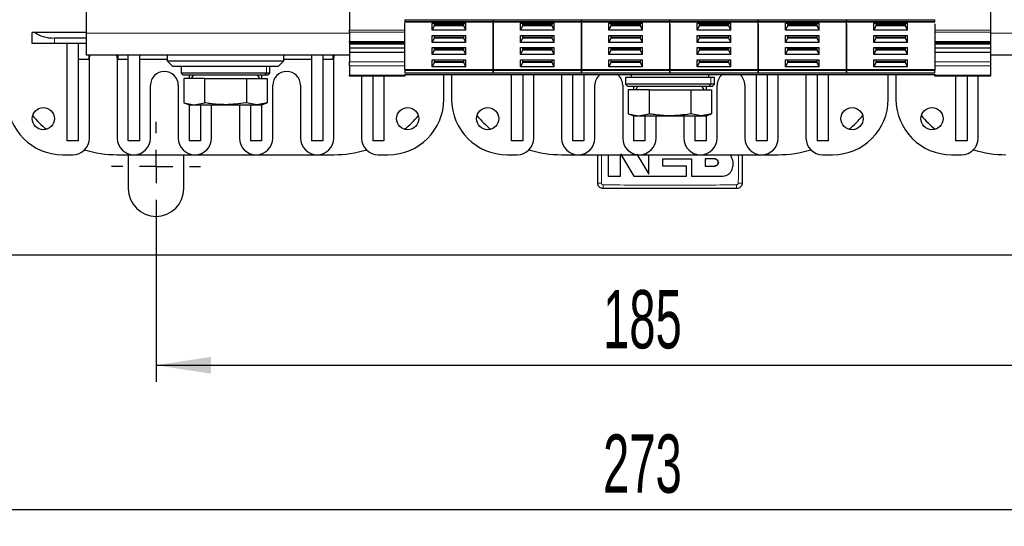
# Model space of a CAD drawing. Header units: millimetres. Extents: x 5 to 418, y 2 to 292.
# Tile 3 of 53: x 62 to 121, y 58 to 88. Entities that reach past the tile are written whole.
import ezdxf

# ---------------------------------------------------------------- set-up
doc = ezdxf.new("R2010")
doc.units = ezdxf.units.MM
doc.layers.add('SLD-0', color=7, linetype='Continuous')
doc.styles.add('SLDTEXTSTYLE0', font='TXT', dxfattribs={"width": 0.605})
doc.dimstyles.new('SLDDIMSTYLE0', dxfattribs={"dimtxt": 3.5, "dimasz": 3.302, "dimexe": 0, "dimexo": 0.0625, "dimgap": 0.875, "dimtad": 1, "dimlfac": 3, "dimrnd": 1e-09, "dimzin": 12, "dimdsep": 46, "dimtxsty": 'SLDTEXTSTYLE0', "dimsah": 1, "dimcen": 0.09, "dimadec": 0, "dimazin": 3, "dimtfac": 1, "dimtofl": 0, "dimtmove": 0, "dimatfit": 3, "dimfxl": 1, "dimfrac": 2, "dimtolj": 1, "dimtzin": 12, "dimarcsym": 0})

# ---------------------------------------------------------------- blocks, each defined once
blk = doc.blocks.new('_D_4')
at = {"layer": 'SLD-0'}
for p, q in [((69.854, 76.627), (69.854, 66.36)), ((131.52, 76.627), (131.52, 66.36)), ((69.854, 67.36), (131.52, 67.36))]:
    blk.add_line(p, q, dxfattribs=at)
for points in [[(69.854, 67.36), (73.156, 66.852), (73.156, 67.868)], [(131.52, 67.36), (128.218, 67.868), (128.218, 66.852)]]:
    blk.add_solid(points, dxfattribs=at)
at = {"layer": 'SLD-0', "insert": (96.677, 71.872), "char_height": 3.5, "attachment_point": 1, "style": 'SLDTEXTSTYLE0'}
blk.add_mtext('185', dxfattribs=at)
blk = doc.blocks.new('_D_6')
at = {"layer": 'SLD-0', "color": 7}
for p, q in [((55.187, 76.627), (55.187, 57.695)), ((146.187, 76.627), (146.187, 57.695)), ((55.187, 58.695), (146.187, 58.695))]:
    blk.add_line(p, q, dxfattribs=at)
for points in [[(55.187, 58.695), (58.489, 58.187), (58.489, 59.203)], [(146.187, 58.695), (142.885, 59.203), (142.885, 58.187)]]:
    blk.add_solid(points, dxfattribs=at)
at = {"layer": 'SLD-0', "color": 7, "insert": (96.677, 63.207), "char_height": 3.5, "attachment_point": 1, "style": 'SLDTEXTSTYLE0'}
blk.add_mtext('273', dxfattribs=at)
blk = doc.blocks.new('SW_CENTERMARKSYMBOL_1')
at = {"layer": 'SLD-0', "color": 0}
for p, q in [((0, 2), (0, 2.667)), ((0, 0), (0, 1)), ((-2, 0), (-2.667, 0)), ((0, 0), (-1, 0)), ((0, 0), (0, -1)), ((0, 0), (1, 0)), ((2, 0), (2.667, 0)), ((0, -2), (0, -2.667))]:
    blk.add_line(p, q, dxfattribs=at)
blk = doc.blocks.new('SW_CENTERMARKSYMBOL_5')
at = {"layer": 'SLD-0', "color": 0}
for p, q in [((0, 2), (0, 2.667)), ((0, 0), (0, 1)), ((-2, 0), (-2.667, 0)), ((0, 0), (-1, 0)), ((0, 0), (0, -1)), ((0, 0), (1, 0)), ((2, 0), (2.667, 0)), ((0, -2), (0, -2.667))]:
    blk.add_line(p, q, dxfattribs=at)

msp = doc.modelspace()

# ---------------------------------------------------------------- linework, layer by layer
at = {"color": 7, "linetype": 'Continuous', "lineweight": 25}
for p, q in [((65.6871, 87.2938), (65.6871, 102.6271)), ((81.4538, 101.4491), (81.4538, 87.4718)), ((119.9205, 101.4491), (119.9205, 87.4718)), ((84.7871, 88.0978), (84.7871, 88.0043)), ((90.0871, 88.0043), (90.0871, 88.0978)), ((90.0871, 88.0978), (90.0871, 88.0043)), ((95.3871, 88.0043), (95.3871, 88.0978)), ((95.3871, 88.0978), (95.3871, 88.0043)), ((100.6871, 88.0978), (100.6871, 88.0043)), ((100.6871, 88.0043), (100.6871, 88.0978)), ((105.9871, 88.0043), (105.9871, 88.0978)), ((105.9871, 88.0978), (105.9871, 88.0043)), ((111.2871, 88.0043), (111.2871, 88.0978)), ((111.2871, 88.0978), (111.2871, 88.0043)), ((116.5871, 88.0043), (116.5871, 88.0978)), ((81.4538, 87.354), (81.4538, 87.4718)), ((84.7871, 87.975), (90.0871, 87.975)), ((84.7871, 85.1052), (84.7871, 87.9167)), ((86.4289, 87.8864), (88.4454, 87.8864)), ((86.4289, 87.4623), (86.4289, 87.8864)), ((86.5455, 87.7215), (86.4289, 87.4623)), ((88.4454, 87.4623), (86.4289, 87.4623)), ((86.5455, 87.8864), (86.5455, 87.7215)), ((88.3288, 87.7686), (86.5455, 87.7686)), ((88.3288, 87.7215), (86.5455, 87.7215)), ((88.3288, 87.7215), (88.3288, 87.8864)), ((88.4454, 87.4623), (88.3288, 87.7215)), ((88.4454, 87.4623), (88.4454, 87.8864)), ((90.0871, 87.975), (95.3871, 87.975)), ((90.0871, 85.1052), (90.0871, 87.9167)), ((90.0871, 87.8877), (90.0871, 85.1052)), ((91.7289, 87.8864), (93.7454, 87.8864)), ((91.7289, 87.4623), (91.7289, 87.8864)), ((91.8455, 87.7215), (91.7289, 87.4623)), ((93.7454, 87.4623), (91.7289, 87.4623)), ((91.8455, 87.8864), (91.8455, 87.7215)), ((93.6288, 87.7686), (91.8455, 87.7686)), ((93.6288, 87.7215), (91.8455, 87.7215)), ((93.6288, 87.7215), (93.6288, 87.8864)), ((93.7454, 87.4623), (93.6288, 87.7215)), ((93.7454, 87.4623), (93.7454, 87.8864)), ((95.3871, 87.975), (100.6871, 87.975)), ((95.3871, 85.1052), (95.3871, 87.9167)), ((95.3871, 87.8877), (95.3871, 85.1052)), ((97.0289, 87.8864), (99.0454, 87.8864)), ((97.0289, 87.4623), (97.0289, 87.8864)), ((97.1455, 87.7215), (97.0289, 87.4623)), ((99.0454, 87.4623), (97.0289, 87.4623)), ((97.1455, 87.8864), (97.1455, 87.7215)), ((98.9288, 87.7686), (97.1455, 87.7686)), ((98.9288, 87.7215), (97.1455, 87.7215)), ((98.9288, 87.7215), (98.9288, 87.8864)), ((99.0454, 87.4623), (98.9288, 87.7215)), ((99.0454, 87.4623), (99.0454, 87.8864)), ((100.6871, 87.975), (105.9871, 87.975)), ((100.6871, 85.1052), (100.6871, 87.9167)), ((100.6871, 87.8584), (100.6871, 85.1052)), ((102.3289, 87.8864), (104.3454, 87.8864)), ((102.3289, 87.4623), (102.3289, 87.8864)), ((102.4455, 87.7215), (102.3289, 87.4623)), ((104.3454, 87.4623), (102.3289, 87.4623)), ((102.4455, 87.8864), (102.4455, 87.7215)), ((104.2288, 87.7686), (102.4455, 87.7686)), ((104.2288, 87.7215), (102.4455, 87.7215)), ((104.2288, 87.7215), (104.2288, 87.8864)), ((104.3454, 87.4623), (104.2288, 87.7215)), ((104.3454, 87.4623), (104.3454, 87.8864)), ((105.9871, 87.975), (111.2871, 87.975)), ((105.9871, 85.1052), (105.9871, 87.9167)), ((105.9871, 87.8584), (105.9871, 85.1052)), ((107.6289, 87.8864), (109.6454, 87.8864)), ((107.6289, 87.4623), (107.6289, 87.8864)), ((107.7455, 87.7215), (107.6289, 87.4623)), ((109.6454, 87.4623), (107.6289, 87.4623)), ((107.7455, 87.8864), (107.7455, 87.7215)), ((109.5288, 87.7686), (107.7455, 87.7686)), ((109.5288, 87.7215), (107.7455, 87.7215)), ((109.5288, 87.7215), (109.5288, 87.8864)), ((109.6454, 87.4623), (109.5288, 87.7215)), ((109.6454, 87.4623), (109.6454, 87.8864)), ((111.2871, 87.975), (116.5871, 87.975)), ((111.2871, 85.1052), (111.2871, 87.9167)), ((111.2871, 87.8584), (111.2871, 85.1052)), ((112.9289, 87.8864), (114.9454, 87.8864)), ((112.9289, 87.4623), (112.9289, 87.8864)), ((113.0455, 87.7215), (112.9289, 87.4623)), ((114.9454, 87.4623), (112.9289, 87.4623)), ((113.0455, 87.8864), (113.0455, 87.7215)), ((114.8288, 87.7686), (113.0455, 87.7686)), ((114.8288, 87.7215), (113.0455, 87.7215)), ((114.8288, 87.7215), (114.8288, 87.8864)), ((114.9454, 87.4623), (114.8288, 87.7215)), ((114.9454, 87.4623), (114.9454, 87.8864)), ((116.5871, 87.8584), (116.5871, 85.1052)), ((119.9205, 87.4718), (119.9205, 87.354)), ((62.5991, 87.3271), (62.4205, 87.3271)), ((62.4205, 86.6605), (62.4205, 87.3271)), ((65.6871, 87.3271), (62.5991, 87.3271)), ((65.6871, 86.9938), (63.7538, 86.9938)), ((65.6871, 85.9605), (65.6871, 87.2938)), ((81.4538, 87.354), (81.4538, 86.7873)), ((86.4289, 87.1557), (88.4454, 87.1557)), ((86.4289, 86.7316), (86.4289, 87.1557)), ((86.5455, 86.9908), (86.4289, 86.7316)), ((86.5455, 87.1557), (86.5455, 86.9908)), ((88.3288, 87.0379), (86.5455, 87.0379)), ((88.3288, 86.9908), (86.5455, 86.9908)), ((88.3288, 86.9908), (88.3288, 87.1557)), ((88.4454, 86.7316), (88.3288, 86.9908)), ((88.4454, 86.7316), (88.4454, 87.1557)), ((91.7289, 87.1557), (93.7454, 87.1557)), ((91.7289, 86.7316), (91.7289, 87.1557)), ((91.8455, 86.9908), (91.7289, 86.7316)), ((91.8455, 87.1557), (91.8455, 86.9908)), ((93.6288, 87.0379), (91.8455, 87.0379)), ((93.6288, 86.9908), (91.8455, 86.9908)), ((93.6288, 86.9908), (93.6288, 87.1557)), ((93.7454, 86.7316), (93.6288, 86.9908)), ((93.7454, 86.7316), (93.7454, 87.1557)), ((97.0289, 87.1557), (99.0454, 87.1557)), ((97.0289, 86.7316), (97.0289, 87.1557)), ((97.1455, 86.9908), (97.0289, 86.7316)), ((97.1455, 87.1557), (97.1455, 86.9908)), ((98.9288, 87.0379), (97.1455, 87.0379)), ((98.9288, 86.9908), (97.1455, 86.9908)), ((98.9288, 86.9908), (98.9288, 87.1557)), ((99.0454, 86.7316), (98.9288, 86.9908)), ((99.0454, 86.7316), (99.0454, 87.1557)), ((102.3289, 87.1557), (104.3454, 87.1557)), ((102.3289, 86.7316), (102.3289, 87.1557)), ((102.4455, 86.9908), (102.3289, 86.7316)), ((102.4455, 87.1557), (102.4455, 86.9908)), ((104.2288, 87.0379), (102.4455, 87.0379)), ((104.2288, 86.9908), (102.4455, 86.9908)), ((104.2288, 86.9908), (104.2288, 87.1557)), ((104.3454, 86.7316), (104.2288, 86.9908)), ((104.3454, 86.7316), (104.3454, 87.1557)), ((107.6289, 87.1557), (109.6454, 87.1557)), ((107.6289, 86.7316), (107.6289, 87.1557)), ((107.7455, 86.9908), (107.6289, 86.7316)), ((107.7455, 87.1557), (107.7455, 86.9908)), ((109.5288, 87.0379), (107.7455, 87.0379)), ((109.5288, 86.9908), (107.7455, 86.9908)), ((109.5288, 86.9908), (109.5288, 87.1557)), ((109.6454, 86.7316), (109.5288, 86.9908)), ((109.6454, 86.7316), (109.6454, 87.1557)), ((112.9289, 87.1557), (114.9454, 87.1557)), ((112.9289, 86.7316), (112.9289, 87.1557)), ((113.0455, 86.9908), (112.9289, 86.7316)), ((113.0455, 87.1557), (113.0455, 86.9908)), ((114.8288, 87.0379), (113.0455, 87.0379)), ((114.8288, 86.9908), (113.0455, 86.9908)), ((114.8288, 86.9908), (114.8288, 87.1557)), ((114.9454, 86.7316), (114.8288, 86.9908)), ((114.9454, 86.7316), (114.9454, 87.1557)), ((119.9205, 87.354), (119.9205, 86.7873)), ((63.7538, 86.6605), (62.4205, 86.6605)), ((65.6871, 86.6605), (63.7538, 86.6605)), ((64.5205, 80.8271), (64.5205, 86.6605)), ((65.1871, 86.6605), (65.1871, 80.8271)), ((81.4538, 86.7385), (81.4538, 86.7873)), ((81.4538, 86.7385), (84.7871, 86.7385)), ((81.4538, 86.7385), (81.4538, 86.6459)), ((81.4538, 86.6459), (84.7871, 86.6459)), ((81.4538, 86.6459), (81.4538, 86.4102)), ((81.4538, 86.4102), (84.7871, 86.4102)), ((81.4538, 86.4102), (81.4538, 86.1509)), ((88.4454, 86.7316), (86.4289, 86.7316)), ((86.4289, 86.4251), (88.4454, 86.4251)), ((86.4289, 86.0009), (86.4289, 86.4251)), ((86.5455, 86.4251), (86.5455, 86.2601)), ((88.3288, 86.3073), (86.5455, 86.3073)), ((88.3288, 86.2601), (88.3288, 86.4251)), ((88.4454, 86.0009), (88.4454, 86.4251)), ((93.7454, 86.7316), (91.7289, 86.7316)), ((91.7289, 86.4251), (93.7454, 86.4251)), ((91.7289, 86.0009), (91.7289, 86.4251)), ((91.8455, 86.4251), (91.8455, 86.2601)), ((93.6288, 86.3073), (91.8455, 86.3073)), ((93.6288, 86.2601), (93.6288, 86.4251)), ((93.7454, 86.0009), (93.7454, 86.4251)), ((99.0454, 86.7316), (97.0289, 86.7316)), ((97.0289, 86.4251), (99.0454, 86.4251)), ((97.0289, 86.0009), (97.0289, 86.4251)), ((97.1455, 86.4251), (97.1455, 86.2601)), ((98.9288, 86.3073), (97.1455, 86.3073)), ((98.9288, 86.2601), (98.9288, 86.4251)), ((99.0454, 86.0009), (99.0454, 86.4251)), ((104.3454, 86.7316), (102.3289, 86.7316)), ((102.3289, 86.4251), (104.3454, 86.4251)), ((102.3289, 86.0009), (102.3289, 86.4251)), ((102.4455, 86.4251), (102.4455, 86.2601)), ((104.2288, 86.3073), (102.4455, 86.3073)), ((104.2288, 86.2601), (104.2288, 86.4251)), ((104.3454, 86.0009), (104.3454, 86.4251)), ((109.6454, 86.7316), (107.6289, 86.7316)), ((107.6289, 86.4251), (109.6454, 86.4251)), ((107.6289, 86.0009), (107.6289, 86.4251)), ((107.7455, 86.4251), (107.7455, 86.2601)), ((109.5288, 86.3073), (107.7455, 86.3073)), ((109.5288, 86.2601), (109.5288, 86.4251)), ((109.6454, 86.0009), (109.6454, 86.4251)), ((114.9454, 86.7316), (112.9289, 86.7316)), ((112.9289, 86.4251), (114.9454, 86.4251)), ((112.9289, 86.0009), (112.9289, 86.4251)), ((113.0455, 86.4251), (113.0455, 86.2601)), ((114.8288, 86.3073), (113.0455, 86.3073)), ((114.8288, 86.2601), (114.8288, 86.4251)), ((114.9454, 86.0009), (114.9454, 86.4251)), ((116.5871, 86.7385), (119.9205, 86.7385)), ((116.5871, 86.6459), (119.9205, 86.6459)), ((116.5871, 86.4102), (119.9205, 86.4102)), ((119.9205, 86.7873), (119.9205, 86.7385)), ((119.9205, 86.7385), (119.9205, 86.6459)), ((119.9205, 86.6459), (119.9205, 86.4102)), ((119.9205, 86.4102), (119.9205, 86.1509)), ((65.8205, 85.7105), (65.1871, 85.7105)), ((81.4538, 85.9605), (65.6871, 85.9605)), ((65.8205, 85.9605), (65.8205, 85.7105)), ((65.8538, 85.7271), (65.8871, 85.9605)), ((65.8538, 80.9938), (65.8538, 85.7271)), ((67.4871, 85.9605), (67.5205, 85.7271)), ((67.5205, 85.7271), (67.5205, 80.9938)), ((67.5538, 85.9605), (67.5538, 85.7105)), ((68.1871, 85.7105), (67.5538, 85.7105)), ((68.1871, 80.8271), (68.1871, 85.9605)), ((68.8538, 85.9605), (68.8538, 80.8271)), ((70.5205, 85.7105), (68.8538, 85.7105)), ((70.5205, 85.9605), (70.5205, 85.6271)), ((77.5205, 85.6271), (77.5205, 85.9605)), ((79.1871, 85.7105), (77.5205, 85.7105)), ((79.1871, 85.9605), (79.1871, 80.8271)), ((79.8538, 85.9605), (79.8538, 80.8271)), ((80.4871, 85.7105), (79.8538, 85.7105)), ((80.4871, 85.7105), (80.4871, 85.9605)), ((80.5205, 85.7271), (80.5538, 85.9605)), ((80.5205, 80.9938), (80.5205, 85.7271)), ((81.4538, 86.1509), (84.7871, 86.1509)), ((81.4538, 86.1509), (81.4538, 85.5617)), ((86.5455, 86.2601), (86.4289, 86.0009)), ((88.4454, 86.0009), (86.4289, 86.0009)), ((86.4289, 85.6944), (88.4454, 85.6944)), ((86.4289, 85.2702), (86.4289, 85.6944)), ((88.3288, 86.2601), (86.5455, 86.2601)), ((86.5455, 85.6944), (86.5455, 85.5294)), ((88.4454, 86.0009), (88.3288, 86.2601)), ((88.3288, 85.5294), (88.3288, 85.6944)), ((88.4454, 85.2702), (88.4454, 85.6944)), ((91.8455, 86.2601), (91.7289, 86.0009)), ((93.7454, 86.0009), (91.7289, 86.0009)), ((91.7289, 85.6944), (93.7454, 85.6944)), ((91.7289, 85.2702), (91.7289, 85.6944)), ((93.6288, 86.2601), (91.8455, 86.2601)), ((91.8455, 85.6944), (91.8455, 85.5294)), ((93.7454, 86.0009), (93.6288, 86.2601)), ((93.6288, 85.5294), (93.6288, 85.6944)), ((93.7454, 85.2702), (93.7454, 85.6944)), ((97.1455, 86.2601), (97.0289, 86.0009)), ((99.0454, 86.0009), (97.0289, 86.0009)), ((97.0289, 85.6944), (99.0454, 85.6944)), ((97.0289, 85.2702), (97.0289, 85.6944)), ((98.9288, 86.2601), (97.1455, 86.2601)), ((97.1455, 85.6944), (97.1455, 85.5294)), ((99.0454, 86.0009), (98.9288, 86.2601)), ((98.9288, 85.5294), (98.9288, 85.6944)), ((99.0454, 85.2702), (99.0454, 85.6944)), ((102.4455, 86.2601), (102.3289, 86.0009)), ((104.3454, 86.0009), (102.3289, 86.0009)), ((102.3289, 85.6944), (104.3454, 85.6944)), ((102.3289, 85.2702), (102.3289, 85.6944)), ((104.2288, 86.2601), (102.4455, 86.2601)), ((102.4455, 85.6944), (102.4455, 85.5294)), ((104.3454, 86.0009), (104.2288, 86.2601)), ((104.2288, 85.5294), (104.2288, 85.6944)), ((104.3454, 85.2702), (104.3454, 85.6944)), ((107.7455, 86.2601), (107.6289, 86.0009)), ((109.6454, 86.0009), (107.6289, 86.0009)), ((107.6289, 85.6944), (109.6454, 85.6944)), ((107.6289, 85.2702), (107.6289, 85.6944)), ((109.5288, 86.2601), (107.7455, 86.2601)), ((107.7455, 85.6944), (107.7455, 85.5294)), ((109.6454, 86.0009), (109.5288, 86.2601)), ((109.5288, 85.5294), (109.5288, 85.6944)), ((109.6454, 85.2702), (109.6454, 85.6944)), ((113.0455, 86.2601), (112.9289, 86.0009)), ((114.9454, 86.0009), (112.9289, 86.0009)), ((112.9289, 85.6944), (114.9454, 85.6944)), ((112.9289, 85.2702), (112.9289, 85.6944)), ((114.8288, 86.2601), (113.0455, 86.2601)), ((113.0455, 85.6944), (113.0455, 85.5294)), ((114.9454, 86.0009), (114.8288, 86.2601)), ((114.8288, 85.5294), (114.8288, 85.6944)), ((114.9454, 85.2702), (114.9454, 85.6944)), ((116.5871, 86.1509), (119.9205, 86.1509)), ((119.9205, 86.1509), (119.9205, 85.5617)), ((135.6871, 85.9605), (119.9205, 85.9605)), ((70.5205, 85.6271), (70.8538, 85.2938)), ((70.5205, 85.6271), (77.5205, 85.6271)), ((77.1871, 85.2938), (70.8538, 85.2938)), ((71.3538, 85.2938), (71.3538, 84.8938)), ((76.6871, 84.8938), (76.6871, 85.2938)), ((77.1871, 85.2938), (77.5205, 85.6271)), ((81.4538, 85.326), (81.4538, 85.5617)), ((81.4538, 85.326), (81.4538, 84.7593)), ((84.7871, 85.1052), (90.0871, 85.1052)), ((84.7871, 85.1052), (84.7871, 85.058)), ((86.5455, 85.5294), (86.4289, 85.2702)), ((88.4454, 85.2702), (86.4289, 85.2702)), ((88.3288, 85.5766), (86.5455, 85.5766)), ((88.3288, 85.5294), (86.5455, 85.5294)), ((88.4454, 85.2702), (88.3288, 85.5294)), ((90.0871, 85.1052), (90.0871, 85.058)), ((90.0871, 85.1052), (95.3871, 85.1052)), ((90.0871, 85.1052), (90.0871, 85.058)), ((91.8455, 85.5294), (91.7289, 85.2702)), ((93.7454, 85.2702), (91.7289, 85.2702)), ((93.6288, 85.5766), (91.8455, 85.5766)), ((93.6288, 85.5294), (91.8455, 85.5294)), ((93.7454, 85.2702), (93.6288, 85.5294)), ((95.3871, 85.1052), (95.3871, 85.058)), ((95.3871, 85.1052), (100.6871, 85.1052)), ((95.3871, 85.1052), (95.3871, 85.058)), ((97.1455, 85.5294), (97.0289, 85.2702)), ((99.0454, 85.2702), (97.0289, 85.2702)), ((98.9288, 85.5766), (97.1455, 85.5766)), ((98.9288, 85.5294), (97.1455, 85.5294)), ((99.0454, 85.2702), (98.9288, 85.5294)), ((100.6871, 85.1052), (105.9871, 85.1052)), ((100.6871, 85.1052), (100.6871, 85.058)), ((100.6871, 85.1052), (100.6871, 85.058)), ((102.4455, 85.5294), (102.3289, 85.2702)), ((104.3454, 85.2702), (102.3289, 85.2702)), ((104.2288, 85.5766), (102.4455, 85.5766)), ((104.2288, 85.5294), (102.4455, 85.5294)), ((104.3454, 85.2702), (104.2288, 85.5294)), ((105.9871, 85.1052), (105.9871, 85.058)), ((105.9871, 85.1052), (111.2871, 85.1052)), ((105.9871, 85.1052), (105.9871, 85.058)), ((107.7455, 85.5294), (107.6289, 85.2702)), ((109.6454, 85.2702), (107.6289, 85.2702)), ((109.5288, 85.5766), (107.7455, 85.5766)), ((109.5288, 85.5294), (107.7455, 85.5294)), ((109.6454, 85.2702), (109.5288, 85.5294)), ((111.2871, 85.1052), (111.2871, 85.058)), ((111.2871, 85.1052), (116.5871, 85.1052)), ((111.2871, 85.1052), (111.2871, 85.058)), ((113.0455, 85.5294), (112.9289, 85.2702)), ((114.9454, 85.2702), (112.9289, 85.2702)), ((114.8288, 85.5766), (113.0455, 85.5766)), ((114.8288, 85.5294), (113.0455, 85.5294)), ((114.9454, 85.2702), (114.8288, 85.5294)), ((116.5871, 85.1052), (116.5871, 85.058)), ((119.9205, 85.5617), (119.9205, 85.326)), ((119.9205, 85.326), (119.9205, 84.7593)), ((71.3538, 84.8938), (71.4871, 84.7605)), ((76.4838, 84.8938), (71.3538, 84.8938)), ((76.3606, 84.7605), (71.4871, 84.7605)), ((71.5186, 84.5605), (71.5186, 83.1158)), ((72.7696, 84.5605), (71.5186, 84.5605)), ((71.8538, 84.5605), (71.8538, 84.7605)), ((72.0821, 84.7605), (71.9667, 84.5605)), ((72.7696, 84.5605), (72.7696, 83.1158)), ((72.7696, 84.5605), (75.2714, 84.5605)), ((75.2714, 84.5605), (75.2714, 83.1158)), ((75.2714, 84.5605), (76.5223, 84.5605)), ((76.0743, 84.5605), (75.9588, 84.7605)), ((76.1871, 84.7605), (76.1871, 84.5605)), ((76.5538, 84.7605), (76.3606, 84.7605)), ((76.6871, 84.8938), (76.4838, 84.8938)), ((76.5223, 84.5605), (76.5223, 83.1158)), ((76.5538, 84.7605), (76.6871, 84.8938)), ((81.4538, 84.7105), (81.4538, 84.7593)), ((84.7871, 84.7105), (81.4538, 84.7105)), ((82.1871, 84.7105), (82.1871, 80.9938)), ((82.8538, 84.7105), (82.8538, 80.8271)), ((83.5205, 84.7105), (83.5205, 80.8271)), ((90.0871, 84.7938), (84.7871, 84.7938)), ((84.7871, 84.7593), (84.7871, 84.7105)), ((87.1205, 83.3271), (87.1205, 84.7938)), ((87.5871, 84.7938), (87.5871, 83.3271)), ((95.3871, 84.7938), (90.0871, 84.7938)), ((91.1871, 80.8271), (91.1871, 84.7938)), ((91.8538, 84.7938), (91.8538, 80.8271)), ((92.5205, 80.9938), (92.5205, 84.7938)), ((94.1871, 84.7938), (94.1871, 80.9938)), ((94.8538, 80.8271), (94.8538, 84.7938)), ((100.6871, 84.7938), (95.3871, 84.7938)), ((95.5205, 84.7938), (95.5205, 80.8271)), ((98.0205, 84.6271), (98.0205, 84.2271)), ((103.1504, 84.6271), (98.0205, 84.6271)), ((98.3538, 84.7938), (98.3538, 84.6271)), ((105.9871, 84.7938), (100.6871, 84.7938)), ((103.0205, 84.6271), (103.0205, 84.7938)), ((103.3538, 84.6271), (103.1504, 84.6271)), ((103.3538, 84.2271), (103.3538, 84.6271)), ((105.8538, 84.7938), (105.8538, 80.8271)), ((111.2871, 84.7938), (105.9871, 84.7938)), ((106.5205, 84.7938), (106.5205, 80.8271)), ((107.1871, 80.9938), (107.1871, 84.7938)), ((108.8538, 84.7938), (108.8538, 80.9938)), ((109.5205, 84.7938), (109.5205, 80.8271)), ((110.1871, 84.7938), (110.1871, 80.8271)), ((116.5871, 84.7938), (111.2871, 84.7938)), ((113.7871, 83.3271), (113.7871, 84.7938)), ((114.2538, 84.7938), (114.2538, 83.3271)), ((116.5871, 84.7105), (116.5871, 84.7593)), ((119.9205, 84.7105), (116.5871, 84.7105)), ((117.8538, 80.8271), (117.8538, 84.7105)), ((118.5205, 84.7105), (118.5205, 80.8271)), ((119.1871, 80.9938), (119.1871, 84.7105)), ((119.9205, 84.7593), (119.9205, 84.7105)), ((69.5205, 80.9938), (69.5205, 84.1605)), ((71.1871, 84.1605), (71.1871, 80.9938)), ((76.8538, 80.9938), (76.8538, 84.1605)), ((78.5205, 84.1605), (78.5205, 80.9938)), ((96.1871, 80.9938), (96.1871, 84.1605)), ((97.8538, 84.1605), (97.8538, 80.9938)), ((98.0205, 84.2271), (98.1538, 84.0938)), ((103.1504, 84.2271), (98.0205, 84.2271)), ((103.0273, 84.0938), (98.1538, 84.0938)), ((98.5205, 83.8938), (98.5205, 84.0938)), ((98.7488, 84.0938), (98.6333, 83.8938)), ((102.741, 83.8938), (102.6255, 84.0938)), ((102.8538, 84.0938), (102.8538, 83.8938)), ((103.2205, 84.0938), (103.0273, 84.0938)), ((103.3538, 84.2271), (103.1504, 84.2271)), ((103.2205, 84.0938), (103.3538, 84.2271)), ((103.5205, 80.9938), (103.5205, 84.1605)), ((105.1871, 84.1605), (105.1871, 80.9938)), ((98.1853, 83.8938), (98.1853, 82.4491)), ((99.4362, 83.8938), (98.1853, 83.8938)), ((99.4362, 83.8938), (99.4362, 82.4491)), ((99.4362, 83.8938), (101.9381, 83.8938)), ((101.9381, 83.8938), (101.9381, 82.4491)), ((101.9381, 83.8938), (103.189, 83.8938)), ((103.189, 83.8938), (103.189, 82.4491)), ((71.5186, 83.1158), (71.8538, 82.9938)), ((71.5186, 83.1158), (72.1441, 82.9938)), ((71.8538, 80.8271), (71.8538, 82.9938)), ((71.8538, 82.9938), (72.1441, 82.9938)), ((72.1441, 82.9938), (72.7696, 83.1158)), ((72.1441, 82.9938), (74.0205, 82.9938)), ((72.5205, 82.9938), (72.5205, 80.8271)), ((73.1871, 80.9938), (73.1871, 82.9938)), ((74.0205, 82.9938), (75.8969, 82.9938)), ((74.8538, 82.9938), (74.8538, 80.9938)), ((75.8969, 82.9938), (75.2714, 83.1158)), ((75.5205, 82.9938), (75.5205, 80.8271)), ((76.5223, 83.1158), (75.8969, 82.9938)), ((75.8969, 82.9938), (76.1871, 82.9938)), ((76.1871, 82.9938), (76.5223, 83.1158)), ((76.1871, 82.9938), (76.1871, 80.8271)), ((98.1853, 82.4491), (98.5205, 82.3271)), ((98.1853, 82.4491), (98.8108, 82.3271)), ((98.5205, 80.8271), (98.5205, 82.3271)), ((98.5205, 82.3271), (98.8108, 82.3271)), ((98.8108, 82.3271), (99.4362, 82.4491)), ((98.8108, 82.3271), (100.6871, 82.3271)), ((99.1871, 82.3271), (99.1871, 80.8271)), ((99.8538, 80.9938), (99.8538, 82.3271)), ((100.6871, 82.3271), (102.5635, 82.3271)), ((101.5205, 82.3271), (101.5205, 80.9938)), ((102.5635, 82.3271), (101.9381, 82.4491)), ((102.1871, 82.3271), (102.1871, 80.8271)), ((103.189, 82.4491), (102.5635, 82.3271)), ((102.5635, 82.3271), (102.8538, 82.3271)), ((102.8538, 82.3271), (103.189, 82.4491)), ((102.8538, 82.3271), (102.8538, 80.8271)), ((65.1871, 80.8271), (64.5205, 80.8271)), ((68.8538, 80.8271), (68.1871, 80.8271)), ((72.5205, 80.8271), (71.8538, 80.8271)), ((76.1871, 80.8271), (75.5205, 80.8271)), ((79.8538, 80.8271), (79.1871, 80.8271)), ((83.5205, 80.8271), (82.8538, 80.8271)), ((91.8538, 80.8271), (91.1871, 80.8271)), ((95.5205, 80.8271), (94.8538, 80.8271)), ((99.1871, 80.8271), (98.5205, 80.8271)), ((102.8538, 80.8271), (102.1871, 80.8271)), ((106.5205, 80.8271), (105.8538, 80.8271)), ((110.1871, 80.8271), (109.5205, 80.8271)), ((118.5205, 80.8271), (117.8538, 80.8271)), ((64.2538, 79.9938), (64.8538, 79.9938)), ((67.5205, 79.9938), (80.5205, 79.9938)), ((68.1871, 79.9938), (68.1871, 77.9605)), ((71.5205, 77.9605), (71.5205, 79.9938)), ((83.1871, 79.9938), (83.7871, 79.9938)), ((90.9205, 79.9938), (91.5205, 79.9938)), ((94.1871, 79.9938), (107.1871, 79.9938)), ((96.9837, 79.9938), (96.9837, 78.7157)), ((97.7164, 80.0421), (98.5234, 78.7157)), ((97.7164, 78.7157), (97.7164, 79.9938)), ((98.7048, 80.022), (99.4255, 78.8375)), ((104.3541, 79.9044), (104.2819, 79.9938)), ((109.8538, 79.9938), (110.4538, 79.9938)), ((117.5871, 79.9938), (118.1871, 79.9938)), ((100.2559, 79.7421), (101.982, 79.7421)), ((100.2559, 79.3171), (100.2559, 79.7421)), ((101.6904, 79.3171), (100.2559, 79.3171)), ((101.6904, 78.7157), (101.6904, 79.3171)), ((101.982, 79.7421), (101.982, 78.7157)), ((102.7949, 79.7421), (102.7949, 79.3171)), ((103.3753, 79.7421), (102.7949, 79.7421)), ((102.7949, 79.3171), (103.3753, 79.3171)), ((96.9837, 78.7157), (97.7164, 78.7157)), ((98.5234, 78.7157), (101.6904, 78.7157)), ((101.982, 78.7157), (103.8743, 78.7157)), ((149.1871, 73.9605), (52.1871, 73.9605))]:
    msp.add_line(p, q, dxfattribs=at)
at = {"color": 7, "linetype": 'Continuous', "lineweight": 18}
for p, q in [((84.7871, 88.0978), (90.0871, 88.0978)), ((90.0871, 88.0978), (95.3871, 88.0978)), ((95.3871, 88.0978), (100.6871, 88.0978)), ((100.6871, 88.0978), (105.9871, 88.0978)), ((105.9871, 88.0978), (111.2871, 88.0978)), ((111.2871, 88.0978), (116.5871, 88.0978)), ((81.4538, 87.4718), (84.7871, 87.4718)), ((84.7871, 88.0043), (90.0871, 88.0043)), ((88.3288, 87.8511), (86.5455, 87.8511)), ((90.0871, 88.0043), (95.3871, 88.0043)), ((93.6288, 87.8511), (91.8455, 87.8511)), ((95.3871, 88.0043), (100.6871, 88.0043)), ((98.9288, 87.8511), (97.1455, 87.8511)), ((100.6871, 88.0043), (105.9871, 88.0043)), ((104.2288, 87.8511), (102.4455, 87.8511)), ((105.9871, 88.0043), (111.2871, 88.0043)), ((109.5288, 87.8511), (107.7455, 87.8511)), ((111.2871, 88.0043), (116.5871, 88.0043)), ((114.8288, 87.8511), (113.0455, 87.8511)), ((116.5871, 87.4718), (119.9205, 87.4718)), ((63.7538, 86.6605), (63.7538, 86.9938)), ((81.4538, 87.2938), (65.6871, 87.2938)), ((84.7871, 87.354), (81.4538, 87.354)), ((88.3288, 87.1204), (86.5455, 87.1204)), ((93.6288, 87.1204), (91.8455, 87.1204)), ((98.9288, 87.1204), (97.1455, 87.1204)), ((104.2288, 87.1204), (102.4455, 87.1204)), ((109.5288, 87.1204), (107.7455, 87.1204)), ((114.8288, 87.1204), (113.0455, 87.1204)), ((119.9205, 87.354), (116.5871, 87.354)), ((135.6871, 87.2938), (119.9205, 87.2938)), ((81.4538, 86.7873), (84.7871, 86.7873)), ((88.3288, 86.3898), (86.5455, 86.3898)), ((93.6288, 86.3898), (91.8455, 86.3898)), ((98.9288, 86.3898), (97.1455, 86.3898)), ((104.2288, 86.3898), (102.4455, 86.3898)), ((109.5288, 86.3898), (107.7455, 86.3898)), ((114.8288, 86.3898), (113.0455, 86.3898)), ((116.5871, 86.7873), (119.9205, 86.7873)), ((76.4838, 85.2938), (76.4838, 84.8938)), ((81.4538, 85.5617), (84.7871, 85.5617)), ((84.7871, 85.326), (81.4538, 85.326)), ((88.3288, 85.6591), (86.5455, 85.6591)), ((93.6288, 85.6591), (91.8455, 85.6591)), ((98.9288, 85.6591), (97.1455, 85.6591)), ((104.2288, 85.6591), (102.4455, 85.6591)), ((109.5288, 85.6591), (107.7455, 85.6591)), ((114.8288, 85.6591), (113.0455, 85.6591)), ((116.5871, 85.5617), (119.9205, 85.5617)), ((119.9205, 85.326), (116.5871, 85.326)), ((76.3606, 84.7605), (76.4838, 84.8938)), ((81.4538, 84.7593), (84.7871, 84.7593)), ((84.7871, 85.058), (90.0871, 85.058)), ((84.7871, 84.9166), (90.0871, 84.9166)), ((90.0871, 84.8231), (84.7871, 84.8231)), ((90.0871, 85.058), (95.3871, 85.058)), ((90.0871, 84.9166), (95.3871, 84.9166)), ((95.3871, 84.8231), (90.0871, 84.8231)), ((95.3871, 85.058), (100.6871, 85.058)), ((95.3871, 84.9166), (100.6871, 84.9166)), ((100.6871, 84.8231), (95.3871, 84.8231)), ((100.6871, 85.058), (105.9871, 85.058)), ((100.6871, 84.9166), (105.9871, 84.9166)), ((105.9871, 84.8231), (100.6871, 84.8231)), ((103.1504, 84.6271), (103.1504, 84.2271)), ((105.9871, 85.058), (111.2871, 85.058)), ((105.9871, 84.9166), (111.2871, 84.9166)), ((111.2871, 84.8231), (105.9871, 84.8231)), ((111.2871, 85.058), (116.5871, 85.058)), ((111.2871, 84.9166), (116.5871, 84.9166)), ((116.5871, 84.8231), (111.2871, 84.8231)), ((116.5871, 84.7593), (119.9205, 84.7593)), ((103.0273, 84.0938), (103.1504, 84.2271))]:
    msp.add_line(p, q, dxfattribs=at)
at = {"color": 7, "linetype": 'Continuous', "lineweight": 25}
for centre in [(63.0871, 82.1605), (84.9538, 82.1605), (89.7538, 82.1605), (111.6205, 82.1605), (116.4205, 82.1605)]:
    msp.add_circle(centre, 0.6667, dxfattribs=at)
for centre, radius, start, end in [((70.3538, 84.1605), 0.8333, 0, 180), ((77.6871, 84.1605), 0.8333, 0, 180), ((97.0205, 84.1605), 0.8333, 130.535802, 180), ((97.0205, 84.1605), 0.8333, 0, 49.464198), ((104.3538, 84.1605), 0.8333, 130.535802, 180), ((104.3538, 84.1605), 0.8333, 0, 49.464198), ((64.2538, 83.3271), 3.3333, 180, 270), ((83.7871, 83.3271), 3.3333, 270, 0), ((90.9205, 83.3271), 3.3333, 180, 270), ((110.4538, 83.3271), 3.3333, 270, 0), ((117.5871, 83.3271), 3.3333, 180, 270), ((67.5205, 86.6605), 6.6667, 220.414575, 230.44057), ((80.5205, 86.6605), 6.6667, 309.55943, 319.585425), ((94.1871, 86.6605), 6.6667, 220.414575, 230.44057), ((107.1871, 86.6605), 6.6667, 309.55943, 319.585425), ((120.8538, 86.6605), 6.6667, 220.414575, 230.44057), ((64.8538, 80.9938), 1, 270, 0), ((68.5205, 80.9938), 1, 180, 0), ((72.1871, 80.9938), 1, 180, 0), ((75.8538, 80.9938), 1, 180, 0), ((79.5205, 80.9938), 1, 180, 0), ((83.1871, 80.9938), 1, 180, 270), ((91.5205, 80.9938), 1, 270, 0), ((95.1871, 80.9938), 1, 180, 0), ((98.8538, 80.9938), 1, 180, 0), ((102.5205, 80.9938), 1, 180, 0), ((106.1871, 80.9938), 1, 180, 0), ((109.8538, 80.9938), 1, 180, 270), ((118.1871, 80.9938), 1, 270, 0), ((67.5205, 86.6605), 6.6667, 252.917377, 270), ((80.5205, 86.6605), 6.6667, 270, 287.082623), ((94.1871, 86.6605), 6.6667, 252.917377, 270), ((107.1871, 86.6605), 6.6667, 270, 287.082623), ((120.8538, 86.6605), 6.6667, 252.917377, 270), ((69.8538, 77.9605), 1.6667, 180, 0)]:
    msp.add_arc(centre, radius, start, end, dxfattribs=at)
at = {"color": 7, "linetype": 'Continuous', "lineweight": 18}
for centre, radius, start, end in [((96.5264, 83.119), 4.8283, 267.951047, 270.672418), ((101.3775, 78.1331), 4.6936, 179.308283, 182.10781), ((99.9943, 78.1331), 4.696, 357.893277, 0.691368), ((104.8479, 83.1224), 4.8317, 269.328049, 272.047515)]:
    msp.add_arc(centre, radius, start, end, dxfattribs=at)
at = {"color": 7, "linetype": 'Continuous', "lineweight": 25}
msp.add_ellipse((63.7538, 87.6605), major_axis=(1.3333, 0), ratio=0.5, start_param=3.6651914, end_param=4.712389, dxfattribs=at)
for points in [[(84.7871, 88.0043), (84.7871, 87.9959), (84.7871, 87.9791), (84.7871, 87.9764), (84.7871, 87.975)], [(90.0871, 87.975), (90.0871, 87.9764), (90.0871, 87.9791), (90.0871, 87.9959), (90.0871, 88.0043)], [(90.0871, 88.0043), (90.0871, 87.9959), (90.0871, 87.9791), (90.0871, 87.9764), (90.0871, 87.975)], [(95.3871, 87.975), (95.3871, 87.9764), (95.3871, 87.9791), (95.3871, 87.9959), (95.3871, 88.0043)], [(95.3871, 88.0043), (95.3871, 87.9959), (95.3871, 87.9791), (95.3871, 87.9764), (95.3871, 87.975)], [(100.6871, 88.0043), (100.6871, 87.9959), (100.6871, 87.9791), (100.6871, 87.9764), (100.6871, 87.975)], [(100.6871, 87.975), (100.6871, 87.9764), (100.6871, 87.9791), (100.6871, 87.9959), (100.6871, 88.0043)], [(105.9871, 87.975), (105.9871, 87.9764), (105.9871, 87.9791), (105.9871, 87.9959), (105.9871, 88.0043)], [(105.9871, 88.0043), (105.9871, 87.9959), (105.9871, 87.9791), (105.9871, 87.9764), (105.9871, 87.975)], [(111.2871, 87.975), (111.2871, 87.9764), (111.2871, 87.9791), (111.2871, 87.9959), (111.2871, 88.0043)], [(111.2871, 88.0043), (111.2871, 87.9959), (111.2871, 87.9791), (111.2871, 87.9764), (111.2871, 87.975)], [(116.5871, 87.975), (116.5871, 87.9764), (116.5871, 87.9791), (116.5871, 87.9959), (116.5871, 88.0043)], [(84.7871, 85.058), (84.7871, 85.0477), (84.7871, 85.0271), (84.7871, 84.9873), (84.7871, 84.9476), (84.7871, 84.927), (84.7871, 84.9166)], [(84.7871, 84.8231), (84.7871, 84.8187), (84.7871, 84.81), (84.7871, 84.8009), (84.7871, 84.7949), (84.7871, 84.7942), (84.7871, 84.7938)], [(90.0871, 84.9166), (90.0871, 84.927), (90.0871, 84.9476), (90.0871, 84.9873), (90.0871, 85.0271), (90.0871, 85.0477), (90.0871, 85.058)], [(90.0871, 85.058), (90.0871, 85.0477), (90.0871, 85.0271), (90.0871, 84.9873), (90.0871, 84.9476), (90.0871, 84.927), (90.0871, 84.9166)], [(90.0871, 84.8231), (90.0871, 84.8187), (90.0871, 84.81), (90.0871, 84.8009), (90.0871, 84.7949), (90.0871, 84.7942), (90.0871, 84.7938)], [(90.0871, 84.8231), (90.0871, 84.8187), (90.0871, 84.81), (90.0871, 84.8009), (90.0871, 84.7949), (90.0871, 84.7942), (90.0871, 84.7938)], [(95.3871, 84.9166), (95.3871, 84.927), (95.3871, 84.9476), (95.3871, 84.9873), (95.3871, 85.0271), (95.3871, 85.0477), (95.3871, 85.058)], [(95.3871, 85.058), (95.3871, 85.0477), (95.3871, 85.0271), (95.3871, 84.9873), (95.3871, 84.9476), (95.3871, 84.927), (95.3871, 84.9166)], [(95.3871, 84.8231), (95.3871, 84.8187), (95.3871, 84.81), (95.3871, 84.8009), (95.3871, 84.7949), (95.3871, 84.7942), (95.3871, 84.7938)], [(95.3871, 84.8231), (95.3871, 84.8187), (95.3871, 84.81), (95.3871, 84.8009), (95.3871, 84.7949), (95.3871, 84.7942), (95.3871, 84.7938)], [(100.6871, 85.058), (100.6871, 85.0477), (100.6871, 85.0271), (100.6871, 84.9873), (100.6871, 84.9476), (100.6871, 84.927), (100.6871, 84.9166)], [(100.6871, 84.9166), (100.6871, 84.927), (100.6871, 84.9476), (100.6871, 84.9873), (100.6871, 85.0271), (100.6871, 85.0477), (100.6871, 85.058)], [(100.6871, 84.8231), (100.6871, 84.8187), (100.6871, 84.81), (100.6871, 84.8009), (100.6871, 84.7949), (100.6871, 84.7942), (100.6871, 84.7938)], [(100.6871, 84.8231), (100.6871, 84.8187), (100.6871, 84.81), (100.6871, 84.8009), (100.6871, 84.7949), (100.6871, 84.7942), (100.6871, 84.7938)], [(105.9871, 84.9166), (105.9871, 84.927), (105.9871, 84.9476), (105.9871, 84.9873), (105.9871, 85.0271), (105.9871, 85.0477), (105.9871, 85.058)], [(105.9871, 85.058), (105.9871, 85.0477), (105.9871, 85.0271), (105.9871, 84.9873), (105.9871, 84.9476), (105.9871, 84.927), (105.9871, 84.9166)], [(105.9871, 84.8231), (105.9871, 84.8187), (105.9871, 84.81), (105.9871, 84.8009), (105.9871, 84.7949), (105.9871, 84.7942), (105.9871, 84.7938)], [(105.9871, 84.8231), (105.9871, 84.8187), (105.9871, 84.81), (105.9871, 84.8009), (105.9871, 84.7949), (105.9871, 84.7942), (105.9871, 84.7938)], [(111.2871, 84.9166), (111.2871, 84.927), (111.2871, 84.9476), (111.2871, 84.9873), (111.2871, 85.0271), (111.2871, 85.0477), (111.2871, 85.058)], [(111.2871, 85.058), (111.2871, 85.0477), (111.2871, 85.0271), (111.2871, 84.9873), (111.2871, 84.9476), (111.2871, 84.927), (111.2871, 84.9166)], [(111.2871, 84.8231), (111.2871, 84.8187), (111.2871, 84.81), (111.2871, 84.8009), (111.2871, 84.7949), (111.2871, 84.7942), (111.2871, 84.7938)], [(111.2871, 84.8231), (111.2871, 84.8187), (111.2871, 84.81), (111.2871, 84.8009), (111.2871, 84.7949), (111.2871, 84.7942), (111.2871, 84.7938)], [(116.5871, 84.9166), (116.5871, 84.927), (116.5871, 84.9476), (116.5871, 84.9873), (116.5871, 85.0271), (116.5871, 85.0477), (116.5871, 85.058)], [(116.5871, 84.8231), (116.5871, 84.8187), (116.5871, 84.81), (116.5871, 84.8009), (116.5871, 84.7949), (116.5871, 84.7942), (116.5871, 84.7938)]]:
    msp.add_open_spline(points, degree=3, dxfattribs=at)
for points, knots in [([(74.0205, 82.9938), (73.7038, 83.0075), (73.2841, 83.0256), (72.8709, 83.098), (72.7696, 83.1158)], [0, 0, 0, 0, 0.7546767, 1, 1, 1, 1]), ([(75.2714, 83.1158), (75.2584, 83.1134), (74.8461, 83.0387), (74.4267, 83.0159), (74.0205, 82.9938)], [0, 0, 0, 0, 0.03148504, 1, 1, 1, 1]), ([(100.6871, 82.3271), (100.3704, 82.3408), (99.9507, 82.3589), (99.5376, 82.4314), (99.4362, 82.4491)], [0, 0, 0, 0, 0.7546767, 1, 1, 1, 1]), ([(101.9381, 82.4491), (101.9251, 82.4468), (101.5128, 82.3721), (101.0934, 82.3492), (100.6871, 82.3271)], [0, 0, 0, 0, 0.03148504, 1, 1, 1, 1]), ([(96.3538, 78.2938), (96.3538, 78.6482), (96.3538, 79.2149), (96.3538, 79.7816), (96.3538, 79.9938)], [0, 0, 0, 0, 0.6254472, 1, 1, 1, 1]), ([(99.4255, 78.8375), (99.4255, 79.1844), (99.4255, 79.5698), (99.4255, 79.9553), (99.4255, 79.9938)], [0, 0, 0, 0, 0.9001639, 1, 1, 1, 1]), ([(104.3965, 79.0663), (104.4301, 79.16), (104.4972, 79.3475), (104.4784, 79.6478), (104.3946, 79.8208), (104.3541, 79.9044)], [0, 0, 0, 0, 0.3407821, 0.6815687, 1, 1, 1, 1]), ([(105.0205, 79.9938), (105.0205, 79.8055), (105.0205, 79.2388), (105.0205, 78.6722), (105.0205, 78.2938)], [0, 0, 0, 0, 0.33230629, 1, 1, 1, 1]), ([(103.3753, 79.3171), (103.3991, 79.3194), (103.4469, 79.3241), (103.5105, 79.3607), (103.5589, 79.4147), (103.5865, 79.482), (103.5904, 79.5545), (103.57, 79.6242), (103.5277, 79.6834), (103.4683, 79.725), (103.4141, 79.7408), (103.3828, 79.7418), (103.3753, 79.7421)], [0, 0, 0, 0, 0.1073587, 0.214721, 0.322003, 0.4292233, 0.5364373, 0.6436973, 0.7510459, 0.8585026, 0.9660513, 1, 1, 1, 1]), ([(103.3753, 79.7421), (103.3992, 79.7397), (103.447, 79.735), (103.5107, 79.6983), (103.5591, 79.6442), (103.5866, 79.5768), (103.5903, 79.5041), (103.5698, 79.4344), (103.5273, 79.3753), (103.4678, 79.3339), (103.4138, 79.3183), (103.3827, 79.3173), (103.3753, 79.3171)], [0, 0, 0, 0, 0.1075789, 0.2151577, 0.3227289, 0.4302244, 0.5376129, 0.6449022, 0.7521279, 0.8593402, 0.9665938, 1, 1, 1, 1]), ([(103.8743, 78.7157), (103.9378, 78.7219), (104.0647, 78.7344), (104.233, 78.8318), (104.3423, 78.9509), (104.3829, 79.0372), (104.3965, 79.0663)], [0, 0, 0, 0, 0.2851253, 0.5702516, 0.8553553, 1, 1, 1, 1]), ([(96.6871, 77.9605), (96.6497, 77.9642), (96.5747, 77.9715), (96.4748, 78.029), (96.3995, 78.1136), (96.3595, 78.2073), (96.3554, 78.2692), (96.3538, 78.2938)], [0, 0, 0, 0, 0.2146723, 0.429352, 0.6440261, 0.8586954, 1, 1, 1, 1]), ([(105.0205, 78.2938), (105.0168, 78.2563), (105.0094, 78.1814), (104.952, 78.0815), (104.8674, 78.0061), (104.7737, 77.9662), (104.7117, 77.9621), (104.6871, 77.9605)], [0, 0, 0, 0, 0.2146728, 0.4293525, 0.6440267, 0.8586958, 1, 1, 1, 1]), ([(104.6871, 77.9605), (103.3539, 77.9605), (100.6873, 77.9605), (98.0206, 77.9605), (96.6871, 77.9605)], [0, 0, 0, 0, 0.499961, 1, 1, 1, 1])]:
    msp.add_open_spline(points, degree=3, knots=knots, dxfattribs=at)
at = {"color": 7, "linetype": 'Continuous', "lineweight": 18}
for points, knots in [([(96.5738, 79.9938), (96.5735, 79.7812), (96.5728, 79.2136), (96.5791, 78.646), (96.5831, 78.2911)], [0, 0, 0, 0, 0.3745852, 1, 1, 1, 1]), ([(104.7912, 78.2911), (104.7954, 78.67), (104.8018, 79.2376), (104.8008, 79.8052), (104.8005, 79.9938)], [0, 0, 0, 0, 0.6676668, 1, 1, 1, 1]), ([(96.5831, 78.2911), (96.5837, 78.2837), (96.5851, 78.265), (96.5975, 78.2367), (96.6203, 78.2111), (96.6504, 78.1935), (96.673, 78.191), (96.6843, 78.1898)], [0, 0, 0, 0, 0.1406569, 0.35550383, 0.57103286, 0.78617163, 1, 1, 1, 1]), ([(96.6843, 78.1898), (98.0187, 78.1762), (100.6873, 78.1492), (103.3558, 78.1762), (104.69, 78.1898)], [0, 0, 0, 0, 0.50003916, 1, 1, 1, 1]), ([(104.69, 78.1898), (104.6974, 78.1903), (104.7161, 78.1918), (104.7443, 78.2041), (104.7699, 78.227), (104.7875, 78.2571), (104.7899, 78.2798), (104.7912, 78.2911)], [0, 0, 0, 0, 0.1405668, 0.3553275, 0.5708435, 0.7860436, 1, 1, 1, 1])]:
    msp.add_open_spline(points, degree=3, knots=knots, dxfattribs=at)

# ---------------------------------------------------------------- block references
at = {"layer": 'SLD-0'}
for name in ['SW_CENTERMARKSYMBOL_1', 'SW_CENTERMARKSYMBOL_5']:
    msp.add_blockref(name, (69.8538, 79.2938), dxfattribs=at)

# ---------------------------------------------------------------- dimensions: what is measured, and where the dimension line sits
at = {"layer": 'SLD-0', "color": 7}
dim = msp.add_linear_dim(base=(146.1871, 58.6952), p1=(55.1871, 76.6271), p2=(146.1871, 76.6271), dimstyle='SLDDIMSTYLE0', dxfattribs=at)
dim.commit()
dim.dimension.update_dxf_attribs({"geometry": '_D_6', "text_midpoint": (100.6871, 58.6952), "dimtype": 160})
at = {"layer": 'SLD-0'}
dim = msp.add_linear_dim(base=(131.5205, 67.3605), p1=(69.8538, 76.6271), p2=(131.5205, 76.6271), dimstyle='SLDDIMSTYLE0', dxfattribs=at)
dim.commit()
dim.dimension.update_dxf_attribs({"geometry": '_D_4', "text_midpoint": (100.6871, 67.3605), "dimtype": 160})

doc.saveas('drawing.dxf')
